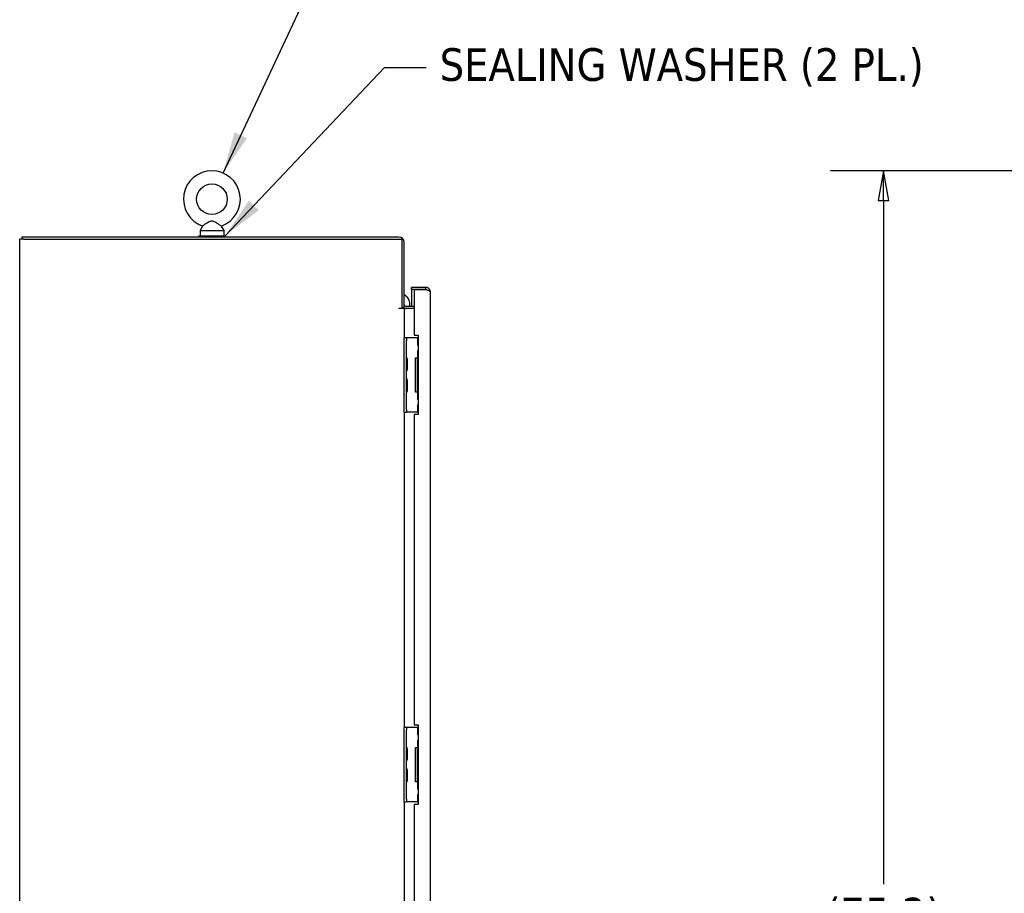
# Model space of a CAD drawing. Extents: x 807 to 1172, y 30 to 260.
# Tile 43 of 214: x 821 to 868, y 171 to 212. Entities that reach past the tile are written whole.
import ezdxf

# ---------------------------------------------------------------- set-up
doc = ezdxf.new("R2010")
doc.units = 0
doc.header["$LTSCALE"] = 4
doc.header["$MEASUREMENT"] = 0
doc.layers.get('0').update_dxf_attribs({"linetype": 'CONTINUOUS'})
doc.layers.get('DEFPOINTS').update_dxf_attribs({"linetype": 'CONTINUOUS'})
doc.styles.add('ROMANS', font='romans.shx')
doc.dimstyles.new('Default (ANSI)', dxfattribs={"dimscale": 20, "dimtxt": 0.07, "dimasz": 0.07, "dimexe": 0.125, "dimexo": 0.0625, "dimgap": 0.031496, "dimtad": 0, "dimtih": 1, "dimtoh": 1, "dimrnd": 1e-08, "dimzin": 0, "dimdsep": 46, "dimtxsty": 'ROMANS', "dimblk": 'Filled-1', "dimcen": 0.09, "dimdle": 0.393701, "dimclrd": 256, "dimclre": 256, "dimclrt": 256, "dimadec": 0, "dimazin": 0, "dimtfac": 0.928571, "dimtofl": 0, "dimtmove": 0, "dimatfit": 3, "dimfxl": 1, "dimtolj": 1, "dimtzin": 0, "dimlwd": -1, "dimlwe": -1, "dimarcsym": 0})
doc.dimstyles.new('Default (ANSI)$7', dxfattribs={"dimscale": 20, "dimtxt": 0.07, "dimasz": 0.098425, "dimexe": 0.125, "dimexo": 0.0625, "dimgap": 0.031496, "dimtad": 0, "dimtih": 1, "dimtoh": 1, "dimrnd": 1e-08, "dimzin": 0, "dimdsep": 46, "dimtxsty": 'ROMANS', "dimblk": 'Filled-1', "dimcen": 0.09, "dimdle": 0.393701, "dimclrd": 256, "dimclre": 256, "dimclrt": 256, "dimadec": 0, "dimazin": 0, "dimtfac": 0.928571, "dimtofl": 0, "dimtmove": 0, "dimatfit": 3, "dimfxl": 1, "dimtolj": 1, "dimtzin": 0, "dimlwd": -1, "dimlwe": -1, "dimarcsym": 0})

# ---------------------------------------------------------------- blocks, each defined once
blk = doc.blocks.new('Filled-1')
at = {"color": 0}
for p, q in [((0, 0), (-1, 0.179)), ((-1, 0.179), (-1, -0.179)), ((-1, 0), (0, 0)), ((-1, -0.179), (0, 0))]:
    blk.add_line(p, q, dxfattribs=at)
at = {"color": 0, "flags": 128}
blk.add_lwpolyline([(-1, -0.179), (0, 0), (-1, 0.179), (-1, -0.179)], dxfattribs=at)
at = {"color": 0}
blk.add_solid([(-1, -0.179), (0, 0), (-1, 0.179), (-1, -0.179)], dxfattribs=at)
blk = doc.blocks.new('*D81')
at = {"transparency": 16777216}
for p, q in [((881.07, 204.921), (859.515, 204.921)), ((862.015, 203.521), (862.015, 171.297)), ((862.015, 131.074), (862.015, 163.298)), ((879.82, 129.674), (859.515, 129.674))]:
    blk.add_line(p, q, dxfattribs=at)
at = {"layer": 'DEFPOINTS', "color": 0, "transparency": 16777216}
for p in [(862.015, 204.921), (882.32, 204.921), (881.07, 129.674)]:
    blk.add_point(p, dxfattribs=at)
at = {"transparency": 16777216, "xscale": 1.400000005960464, "yscale": 1.400000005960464, "zscale": 1.400000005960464}
for p, rotation in [((862.015, 204.921), 90), ((862.015, 129.674), 270)]:
    blk.add_blockref('Filled-1', p, dxfattribs=dict(at, rotation=rotation))
at = {"transparency": 16777216, "insert": (862.015, 167.298), "char_height": 1.4, "attachment_point": 5, "style": 'ROMANS'}
blk.add_mtext('\\A1;\\fTahoma|b0|i0;\\H1.5400;(75.2)\\P\\fTahoma|b0|i0;\\H1.5400;TOTAL\\P\\fTahoma|b0|i0;\\H1.5400;HEIGHT', dxfattribs=at)

msp = doc.modelspace()

# ---------------------------------------------------------------- linework, layer by layer
for p, q in [((829.912, 202.317), (829.796, 202.111)), ((829.796, 202.111), (830.916, 202.111)), ((829.796, 202.111), (829.796, 201.861)), ((830.799, 202.317), (830.916, 202.111)), ((830.916, 202.111), (830.916, 201.861)), ((821.491, 201.695), (821.293, 201.695)), ((821.293, 129.778), (821.293, 201.695)), ((839.174, 201.799), (821.397, 201.799)), ((821.397, 201.799), (821.397, 201.695)), ((821.491, 201.695), (839.314, 201.695)), ((829.731, 201.861), (830.981, 201.861)), ((829.731, 201.799), (829.731, 201.861)), ((830.981, 201.799), (830.981, 201.861)), ((839.314, 201.695), (839.314, 198.44)), ((839.418, 198.476), (839.418, 201.554)), ((840.445, 199.424), (839.767, 199.424)), ((839.767, 199.32), (839.767, 199.424)), ((840.445, 199.32), (839.767, 199.32)), ((839.892, 199.319), (839.767, 199.319)), ((839.767, 199.319), (839.767, 198.528)), ((839.892, 199.319), (839.892, 197.174)), ((839.892, 199.319), (840.445, 199.319)), ((840.445, 199.32), (840.445, 199.424)), ((840.642, 199.226), (840.642, 136.247)), ((839.174, 198.44), (839.314, 198.44)), ((839.418, 198.424), (839.174, 198.424)), ((839.314, 198.476), (839.418, 198.476)), ((839.512, 198.424), (839.418, 198.424)), ((839.418, 198.424), (839.418, 197.049)), ((839.892, 198.528), (839.512, 198.528)), ((839.892, 198.424), (839.512, 198.424)), ((839.522, 197.049), (839.418, 197.049)), ((839.418, 196.924), (839.418, 197.049)), ((839.418, 193.674), (839.418, 196.924)), ((839.522, 197.049), (839.522, 196.924)), ((839.585, 197.049), (839.522, 197.049)), ((839.522, 193.674), (839.522, 196.924)), ((840.044, 197.049), (839.585, 197.049)), ((839.892, 197.174), (840.08, 197.174)), ((840.08, 197.049), (840.044, 197.049)), ((840.044, 197.049), (840.044, 196.705)), ((840.08, 197.174), (840.08, 193.424)), ((840.08, 196.705), (840.044, 196.705)), ((840.044, 196.455), (840.08, 196.455)), ((840.044, 196.455), (840.044, 196.111)), ((839.574, 195.567), (839.574, 196.031)), ((839.949, 196.111), (840.044, 196.111)), ((839.949, 194.486), (839.949, 196.111)), ((840.08, 196.08), (840.028, 196.08)), ((840.028, 196.08), (840.028, 194.518)), ((840.08, 196.111), (840.044, 196.111)), ((839.574, 194.567), (839.574, 195.031)), ((840.028, 194.518), (840.08, 194.518)), ((840.044, 194.486), (839.949, 194.486)), ((840.044, 194.486), (840.08, 194.486)), ((840.044, 194.486), (840.044, 194.143)), ((840.08, 194.143), (840.044, 194.143)), ((839.418, 193.549), (839.418, 193.674)), ((839.522, 193.674), (839.522, 193.549)), ((840.044, 193.893), (840.08, 193.893)), ((840.044, 193.893), (840.044, 193.549)), ((839.418, 193.549), (839.418, 178.674)), ((839.418, 193.549), (839.522, 193.549)), ((839.585, 193.549), (839.522, 193.549)), ((840.044, 193.549), (839.585, 193.549)), ((839.892, 193.424), (839.892, 178.799)), ((840.08, 193.424), (839.892, 193.424)), ((840.044, 193.549), (840.08, 193.549)), ((839.892, 178.799), (840.08, 178.799)), ((840.08, 178.799), (840.08, 175.049)), ((839.522, 178.674), (839.418, 178.674)), ((839.418, 178.549), (839.418, 178.674)), ((839.418, 175.299), (839.418, 178.549)), ((839.522, 178.674), (839.522, 178.549)), ((839.585, 178.674), (839.522, 178.674)), ((839.522, 175.299), (839.522, 178.549)), ((840.044, 178.674), (839.585, 178.674)), ((840.08, 178.674), (840.044, 178.674)), ((840.044, 178.674), (840.044, 178.33)), ((840.08, 178.33), (840.044, 178.33)), ((840.044, 178.08), (840.08, 178.08)), ((840.044, 178.08), (840.044, 177.736)), ((839.574, 177.192), (839.574, 177.656)), ((839.949, 177.736), (840.044, 177.736)), ((839.949, 176.111), (839.949, 177.736)), ((840.08, 177.705), (840.028, 177.705)), ((840.028, 177.705), (840.028, 176.143)), ((840.08, 177.736), (840.044, 177.736)), ((839.574, 176.192), (839.574, 176.656)), ((840.044, 176.111), (839.949, 176.111)), ((840.028, 176.143), (840.08, 176.143)), ((840.044, 176.111), (840.08, 176.111)), ((840.044, 176.111), (840.044, 175.768)), ((840.08, 175.768), (840.044, 175.768)), ((840.044, 175.518), (840.08, 175.518)), ((840.044, 175.518), (840.044, 175.174)), ((839.418, 175.174), (839.418, 175.299)), ((839.418, 175.174), (839.418, 160.299)), ((839.418, 175.174), (839.522, 175.174)), ((839.522, 175.299), (839.522, 175.174)), ((839.585, 175.174), (839.522, 175.174)), ((840.044, 175.174), (839.585, 175.174)), ((839.892, 175.049), (839.892, 160.424)), ((840.08, 175.049), (839.892, 175.049)), ((840.044, 175.174), (840.08, 175.174))]:
    msp.add_line(p, q)
msp.add_circle((830.356, 203.581), 0.72)
for centre, radius, start, end in [((830.356, 203.581), 1.34, 289.3173, 250.6827), ((839.174, 201.554), 0.245, 0, 90), ((839.192, 198.624), 0.5, 348.9098, 63.056), ((839.192, 198.624), 0.5, 359.994, 63.056), ((839.174, 198.432), 0.00781, 90, 270), ((839.512, 198.622), 0.198, 227.48, 270), ((839.512, 198.622), 0.0937, 180, 270), ((839.553, 196.139), 0.0312, 180, 229.2152), ((839.455, 196.025), 0.12, 3.9479, 49.2152), ((839.543, 196.031), 0.0312, 0, 3.9479), ((839.553, 195.459), 0.0312, 130.7848, 180), ((839.455, 195.573), 0.12, 310.7848, 356.0521), ((839.543, 195.567), 0.0312, 356.0521, 0), ((839.553, 195.139), 0.0312, 180, 229.2152), ((839.455, 195.025), 0.12, 3.9479, 49.2152), ((839.543, 195.031), 0.0312, 0, 3.9479), ((839.455, 194.573), 0.12, 310.7848, 356.0521), ((839.543, 194.567), 0.0312, 356.0521, 0), ((839.553, 194.459), 0.0312, 130.7848, 180), ((839.553, 177.764), 0.0312, 180, 229.2152), ((839.455, 177.65), 0.12, 3.9479, 49.2152), ((839.543, 177.656), 0.0312, 0, 3.9479), ((839.553, 177.084), 0.0312, 130.7848, 180), ((839.455, 177.198), 0.12, 310.7848, 356.0521), ((839.543, 177.192), 0.0312, 356.0521, 0), ((839.553, 176.764), 0.0312, 180, 229.2152), ((839.455, 176.65), 0.12, 3.9479, 49.2152), ((839.543, 176.656), 0.0312, 0, 3.9479), ((839.553, 176.084), 0.0312, 130.7848, 180), ((839.455, 176.198), 0.12, 310.7848, 356.0521), ((839.543, 176.192), 0.0312, 356.0521, 0)]:
    msp.add_arc(centre, radius, start, end)
for points, knots in [([(830.356, 202.551), (830.335, 202.551), (830.312, 202.548), (830.251, 202.526), (830.214, 202.506), (830.127, 202.454), (830.08, 202.424), (830.009, 202.378), (829.981, 202.36), (829.941, 202.335), (829.927, 202.326), (829.915, 202.318), (829.912, 202.317), (829.912, 202.317)], [0, 0, 0, 0, 0.062924, 0.062924, 0.1490706, 0.1490706, 0.2561051, 0.2561051, 0.336116, 0.336116, 0.4032822, 0.4032822, 0.4447725, 0.4447725, 0.4447725, 0.4447725]), ([(830.799, 202.317), (830.799, 202.317), (830.799, 202.317), (830.798, 202.317), (830.792, 202.321), (830.771, 202.335), (830.755, 202.344), (830.714, 202.371), (830.687, 202.388), (830.622, 202.43), (830.582, 202.455), (830.491, 202.51), (830.441, 202.537), (830.382, 202.55), (830.369, 202.551), (830.356, 202.551)], [1.4343148, 1.4343148, 1.4343148, 1.4343148, 1.4398265, 1.4398265, 1.5142017, 1.5142017, 1.5926848, 1.5926848, 1.6852455, 1.6852455, 1.8026878, 1.8026878, 1.9462224, 1.9462224, 1.9858069, 1.9858069, 1.9858069, 1.9858069]), ([(840.642, 199.226), (840.642, 199.288), (840.612, 199.349), (840.562, 199.385), (840.528, 199.41), (840.487, 199.424), (840.445, 199.424)], [0, 0, 0, 0, 0.935327, 0.935327, 0.935327, 1.570796, 1.570796, 1.570796, 1.570796]), ([(840.499, 199.303), (840.494, 199.306), (840.49, 199.309), (840.485, 199.311), (840.472, 199.317), (840.459, 199.32), (840.445, 199.32)], [0.957768, 0.957768, 0.957768, 0.957768, 1.1271971, 1.1271971, 1.1271971, 1.5707963, 1.5707963, 1.5707963, 1.5707963]), ([(840.445, 199.319), (840.506, 199.301), (840.567, 199.282), (840.604, 199.264), (840.629, 199.251), (840.642, 199.239), (840.642, 199.226)], [0, 0, 0, 0, 0.935327, 0.935327, 0.935327, 1.570796, 1.570796, 1.570796, 1.570796])]:
    msp.add_open_spline(points, degree=3, knots=knots)

# ---------------------------------------------------------------- texts
at = {"insert": (841.093, 209.792), "char_height": 1.54, "width": 24.22567, "attachment_point": 4, "style": 'ROMANS'}
msp.add_mtext('{\\fTahoma|b0|i0;SEALING WASHER (2 PL.)}', dxfattribs=at)

# ---------------------------------------------------------------- dimensions: what is measured, and where the dimension line sits
dim = msp.add_linear_dim(base=(862.015, 204.921), p1=(881.07, 129.674), p2=(882.32, 204.921), angle=90, text='\\fTahoma|b0|i0;\\H1.5400;(<>)\\P\\fTahoma|b0|i0;\\H1.5400;TOTAL\\P\\fTahoma|b0|i0;\\H1.5400;HEIGHT', dimstyle='Default (ANSI)', override={"dimgap": 0.031496, "dimdec": 1, "dimtol": 0, "dimlim": 0, "dimtp": 0, "dimtm": 0, "dimtdec": 1, "dimatfit": 1})
dim.commit()
dim.dimension.update_dxf_attribs({"geometry": '*D81', "text_midpoint": (862.015, 167.298), "dimtype": 160})

# ---------------------------------------------------------------- leaders
at = {"annotation_type": 0, "has_hookline": 1, "hookline_direction": 0}
for points, text_width in [([(830.878, 204.815), (836.658, 217.144), (838.627, 217.144)], 22.586), ([(830.981, 201.861), (838.494, 209.792), (840.463, 209.792)], 24.039)]:
    msp.add_leader(points, dimstyle='Default (ANSI)$7', override={"dimtad": 0}, dxfattribs=dict(at, text_width=text_width))

doc.saveas('drawing.dxf')
